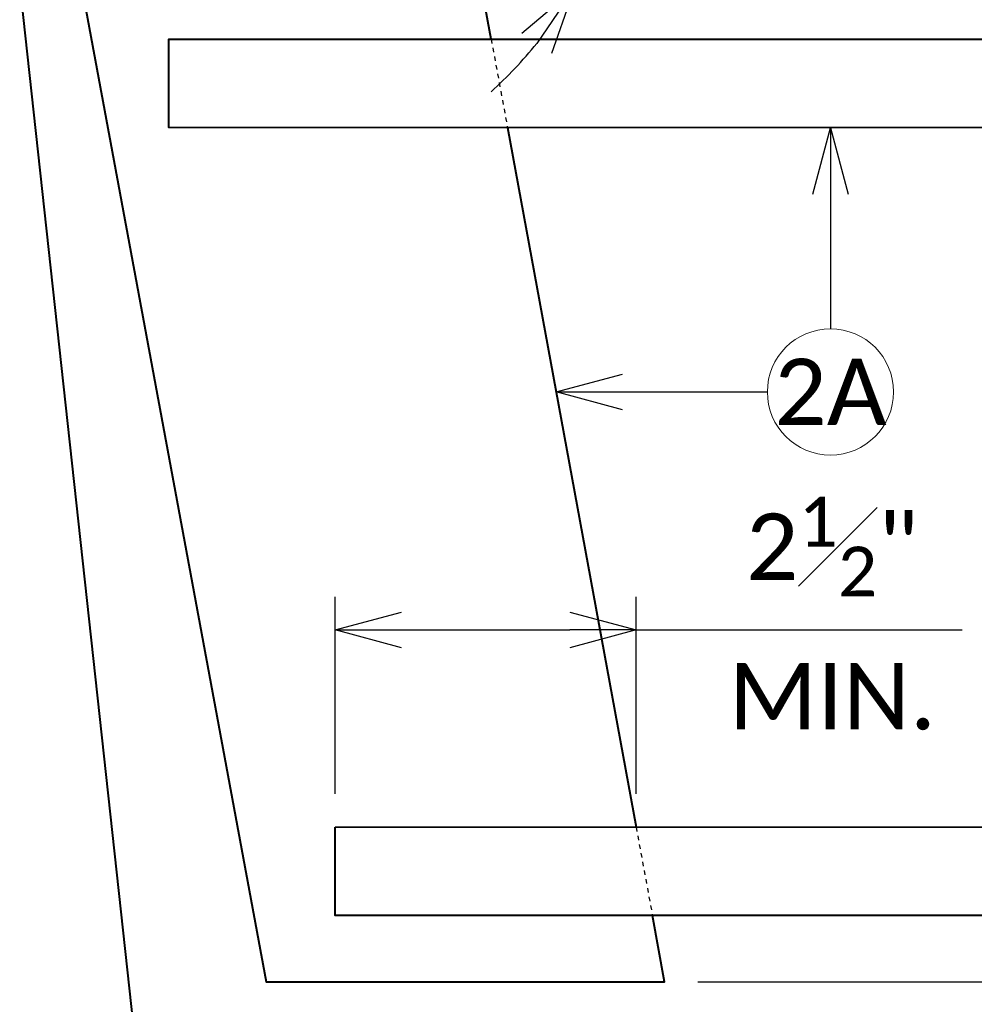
# Model space of a CAD drawing. Header units: metres. Extents: x -113 to 509, y -50 to 519.
# Tile 22 of 238: x -52 to -31, y -18 to 5. Entities that reach past the tile are written whole.
import ezdxf
from ezdxf import colors
from ezdxf.entities.mleader import LeaderData, LeaderLine
from ezdxf.enums import TextEntityAlignment as Align
from ezdxf.math import Vec2, Vec3

# ---------------------------------------------------------------- set-up
doc = ezdxf.new("R2010")
doc.units = ezdxf.units.M
doc.header["$MEASUREMENT"] = 0
doc.linetypes.add('Wisdot2', pattern=[0.125, 0.0625, -0.0625])
for name, color, linetype, lineweight in [('B_ANNO_DIM', 7, 'Continuous', 18), ('B_ANNO_SYMB', 7, 'Continuous', 18), ('B_ANNO_TEXT', 7, 'Continuous', 18), ('B_DETAIL_HIDDEN', 7, 'Wisdot2', 25), ('B_DETAIL_OBJ', 7, 'Continuous', 40)]:
    doc.layers.add(name, color=color, linetype=linetype, lineweight=lineweight)
doc.styles.add('Annotative', font='calibri.ttf', dxfattribs={"height": 0.0625})
doc.styles.get("Standard").update_dxf_attribs({"font": 'calibri.ttf'})
doc.dimstyles.new('Annotative', dxfattribs={"dimscale": 0, "dimtxt": 0.0625, "dimasz": 0.0625, "dimexe": 0.03125, "dimexo": 0.03125, "dimgap": 0.03125, "dimtad": 1, "dimdec": 3, "dimzin": 3, "dimdsep": 46, "dimlunit": 4, "dimtxsty": 'Standard', "dimblk": 'OPEN30', "dimcen": 0.03125, "dimaunit": 1, "dimadec": 0, "dimazin": 3, "dimtfac": 0.75, "dimtdec": 3, "dimtofl": 0, "dimtmove": 0, "dimatfit": 3, "dimldrblk": 'OPEN30', "dimfxl": 1, "dimtfill": 1, "dimfrac": 1, "dimtolj": 1, "dimtzin": 0, "dimarcsym": 0})

# ---------------------------------------------------------------- blocks, each defined once
blk = doc.blocks.new('_Open30')
at = {"color": 0, "linetype": 'ByBlock', "lineweight": -2}
for p, q in [((-1, 0.268), (0, 0)), ((0, 0), (-1, -0.268)), ((0, 0), (-1, 0))]:
    blk.add_line(p, q, dxfattribs=at)
blk = doc.blocks.new('*D39')
at = {"layer": 'B_ANNO_DIM', "color": 0, "lineweight": -2, "transparency": 16777216}
for p, q in [((-11.499, -14.055), (-11.499, -12.555)), ((-36.942, -17.057), (-10.749, -17.057)), ((-11.499, -18.557), (-11.499, -24.115))]:
    blk.add_line(p, q, dxfattribs=at)
at = {"layer": 'Defpoints', "color": 0, "transparency": 16777216}
for p in [(-11.499, -15.555), (-37.692, -17.057), (-11.499, -17.057)]:
    blk.add_point(p, dxfattribs=at)
at = {"layer": 'B_ANNO_DIM', "color": 0, "lineweight": -2, "transparency": 16777216, "xscale": 1.5, "yscale": 1.5, "zscale": 1.5}
for p, rotation in [((-11.499, -15.555), 270), ((-11.499, -17.057), 90)]:
    blk.add_blockref('_Open30', p, dxfattribs=dict(at, rotation=rotation))
at = {"layer": 'B_ANNO_DIM', "color": 0, "transparency": 16777216, "insert": (-13.381, -22.086), "char_height": 1.5, "attachment_point": 5, "rotation": 90, "bg_fill": 3, "box_fill_scale": 1.25, "bg_fill_color": 256, "bg_fill_true_color": 13158600, "bg_fill_transparency": 0}
blk.add_mtext('\\A1;{\\H0.75x;\\S1#2;}"', dxfattribs=at)
blk = doc.blocks.new('*D40')
at = {"layer": 'B_ANNO_DIM', "color": 0, "lineweight": -2, "transparency": 16777216}
blk.add_line((-41.417, 6.355), (-39.084, 5.008), dxfattribs=at)
for start, end in [(8.8525, 17.705), (312.2962, 321.1487)]:
    blk.add_arc((-48.15, 10.241), 9.718, start, end, dxfattribs=at)
at = {"layer": 'Defpoints', "color": 0, "transparency": 16777216}
for p in [(-48.15, 10.241), (-48.15, 10.241), (-38.432, 10.241), (-39.018, 6.918), (-42.067, 6.73)]:
    blk.add_point(p, dxfattribs=at)
at = {"layer": 'B_ANNO_DIM', "color": 0, "lineweight": -2, "transparency": 16777216, "xscale": 1.5, "yscale": 1.5, "zscale": 1.5}
for p, rotation in [((-38.432, 10.241), 274.4262511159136), ((-39.734, 5.383), 55.57499453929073)]:
    blk.add_blockref('_Open30', p, dxfattribs=dict(at, rotation=rotation))
at = {"layer": 'B_ANNO_DIM', "color": 0, "transparency": 16777216, "insert": (-40.23, 8.119), "char_height": 1.5, "attachment_point": 5, "rotation": 75.0006}
blk.add_mtext('\\A1;30°', dxfattribs=at)
blk = doc.blocks.new('*D41')
at = {"layer": 'B_ANNO_DIM', "color": 0, "lineweight": -2, "transparency": 16777216}
for p, q in [((-45.133, -12.807), (-45.133, -8.355)), ((-38.336, -12.806), (-38.336, -8.355)), ((-43.633, -9.105), (-39.836, -9.105)), ((-38.336, -9.105), (-30.971, -9.105))]:
    blk.add_line(p, q, dxfattribs=at)
at = {"layer": 'Defpoints', "color": 0, "transparency": 16777216}
for p in [(-38.336, -9.105), (-45.133, -13.557), (-38.336, -13.556)]:
    blk.add_point(p, dxfattribs=at)
at = {"layer": 'B_ANNO_DIM', "color": 0, "lineweight": -2, "transparency": 16777216, "xscale": 1.5, "yscale": 1.5, "zscale": 1.5, "rotation": 180}
blk.add_blockref('_Open30', (-45.133, -9.105), dxfattribs=at)
at = {"layer": 'B_ANNO_DIM', "color": 0, "lineweight": -2, "transparency": 16777216, "xscale": 1.5, "yscale": 1.5, "zscale": 1.5}
blk.add_blockref('_Open30', (-38.336, -9.105), dxfattribs=at)
at = {"layer": 'B_ANNO_DIM', "color": 0, "transparency": 16777216, "char_height": 1.5, "attachment_point": 5, "bg_fill": 3, "box_fill_scale": 1.25, "bg_fill_color": 256, "bg_fill_true_color": 13158600, "bg_fill_transparency": 0}
for s, insert in [('\\A1;2{\\H0.75x;\\S1#2;}"', (-33.904, -7.224)), ('\\A1;MIN.', (-33.904, -10.611))]:
    blk.add_mtext(s, dxfattribs=dict(at, insert=insert))
blk = doc.blocks.new('INS_JTSS_A_SS_BASE')
at = {"layer": 'B_ANNO_SYMB'}
blk.add_circle((78.8824, -270.5671), 1.4255, dxfattribs=at)
at = {"layer": 'B_DETAIL_HIDDEN', "ltscale": 0.5}
for p, q in [((71.2192, -262.5962), (71.587, -264.5962)), ((74.4928, -280.3962), (74.8606, -282.3962))]:
    blk.add_line(p, q, dxfattribs=at)
at = {"layer": 'B_DETAIL_OBJ'}
for p, q in [((60.5692, -261.3962), (64.3302, -295.8001)), ((71.587, -264.5962), (74.4928, -280.3962))]:
    blk.add_line(p, q, dxfattribs=at)
at = {"layer": 'B_DETAIL_OBJ', "flags": 128}
for points in [[(71.2192, -262.5962), (70.7618, -260.1092), (64.6788, -256.5973)], [(61.9682, -261.3962), (66.1368, -283.8962), (75.1364, -283.8962), (74.8606, -282.3962)]]:
    blk.add_lwpolyline(points, dxfattribs=at)
blk.add_lwpolyline([(67.6955, -280.3962), (82.3533, -280.3938, 1), (82.3533, -264.5986), (63.9355, -264.5962), (63.9355, -262.5962), (82.3533, -262.5986, -1), (82.3533, -282.3938), (67.6955, -282.3962)], format="xyb", close=True, dxfattribs=at)
at = {"layer": 'B_ANNO_DIM', "style": 'Annotative'}
blk.add_attdef('DIST6', text='', height=1.5, rotation=90, dxfattribs=at).set_placement((10.1741, -92.4535), align=Align.MIDDLE_CENTER)
at = {"layer": 'B_ANNO_DIM', "lineweight": 30}
for tag, p in [('BAR1', (10.7294, -248.1165)), ('BAR3', (129.0984, -253.7669))]:
    blk.add_attdef(tag, text='', height=1.5, dxfattribs=at).set_placement(p, align=Align.TOP_LEFT)
at = {"layer": 'B_ANNO_DIM', "style": 'Annotative'}
for tag, p in [('BAR2', (96.1024, -274.8563)), ('BAR4', (122.9444, -296.1127))]:
    blk.add_attdef(tag, text='', height=1.5, dxfattribs=at).set_placement(p, align=Align.TOP_LEFT)
at = {"layer": 'B_ANNO_TEXT', "insert": (78.8824, -270.5671), "char_height": 1.5, "width": 3.563823, "attachment_point": 5, "style": 'Annotative'}
blk.add_mtext('2A', dxfattribs=at)
at = {"layer": 'B_ANNO_TEXT', "style": 'Annotative'}
for tag, p in [('SS', (321.0554, -84.683)), ('BID#', (275.9705, -312.1489))]:
    blk.add_attdef(tag, p, '', height=1.5, dxfattribs=at)
at = {"layer": 'B_ANNO_DIM'}
dim = blk.add_angular_dim_2l(base=(73.8108, -259.921), line1=((64.6788, -256.5973), (74.3968, -256.5973)), line2=((70.7618, -260.1092), (64.6788, -256.5973)), dimstyle='Annotative', override={"dimtfill": 0}, dxfattribs=at)
dim.commit()
dim.dimension.update_dxf_attribs({"geometry": '*D40', "text_midpoint": (72.599, -258.7195), "insert": (112.8286, -266.8387)})
ml = blk.add_multileader_mtext('Standard', dxfattribs=at)
ml.set_content('', color=256)
ml.set_leader_properties()
ml.set_arrow_properties(name='OPEN30')
ml.build(insert=Vec2(0, 0))
ml.multileader.update_dxf_attribs({"text_right_attachment_type": 3, "dogleg_length": 0.0625, "arrow_head_size": 1.5, "scale": 24})
ctx = ml.context
ctx.base_point, ctx.scale, ctx.char_height, ctx.arrow_head_size, ctx.landing_gap_size, ctx.plane_origin, ctx.plane_x_axis, ctx.plane_y_axis = Vec3(78.8824, -270.6416), 24, 1.5, 1.5, 0.75, Vec3(78.8824, -264.1637), Vec3(0, 1), Vec3(-1, 0)
ctx.right_attachment = 3
notes = []
notes.append((ctx, [(0, (1, 1, 0), (78.8824, -267.6416), (0, -1), 1.5, [(0, [(78.8825, -264.5981), (78.8824, -267.6416), (78.8824, -267.6416)], 0, [])])]))
ctx.mtext.insert, ctx.mtext.text_direction, ctx.mtext.rotation, ctx.mtext.flow_direction = Vec3(78.1324, -269.8916), Vec3(0, 1), 1.5707963, 5
ml = blk.add_multileader_mtext('Standard', dxfattribs=at)
ml.set_content('', color=256)
ml.set_leader_properties()
ml.set_arrow_properties(name='OPEN30')
ml.build(insert=Vec2(0, 0))
ml.multileader.update_dxf_attribs({"text_right_attachment_type": 3, "dogleg_length": 0.0625, "arrow_head_size": 1.5, "scale": 24})
ctx = ml.context
ctx.base_point, ctx.scale, ctx.char_height, ctx.arrow_head_size, ctx.landing_gap_size, ctx.plane_origin, ctx.plane_x_axis, ctx.plane_y_axis = Vec3(78.9569, -270.5671), 24, 1.5, 1.5, 0.75, Vec3(72.479, -270.5671), Vec3(-1, 0), Vec3(0, -1)
ctx.right_attachment = 3
notes.append((ctx, [(0, (1, 1, 0), (75.9569, -270.5671), (1, 0), 1.5, [(0, [(72.6851, -270.5671), (75.9569, -270.5671), (75.9569, -270.5671)], 0, [])])]))
ctx.mtext.insert, ctx.mtext.text_direction, ctx.mtext.rotation, ctx.mtext.flow_direction = Vec3(78.2069, -271.3171), Vec3(-1, 0), 3.1415927, 5
for ctx, leaders in notes:
    for number, flags, end, landing, length, lines in leaders:
        leader = LeaderData()
        leader.index, (leader.has_last_leader_line, leader.has_dogleg_vector, leader.attachment_direction) = number, flags
        leader.last_leader_point, leader.dogleg_vector, leader.dogleg_length = Vec3(end), Vec3(landing), length
        for number, points, colour, breaks in lines:
            line = LeaderLine()
            line.index, line.vertices, line.color, line.breaks = number, Vec3.list(points), colors.encode_raw_color(colour), breaks
            leader.lines.append(line)
        ctx.leaders.append(leader)
dim = blk.add_linear_dim(base=(101.33, -283.8962), p1=(101.33, -282.3938), p2=(75.1364, -283.8962), angle=270, dimstyle='Annotative', override={"dimlfac": 0.3}, dxfattribs=at)
dim.commit()
dim.dimension.update_dxf_attribs({"geometry": '*D39', "text_midpoint": (99.448, -288.9249), "insert": (112.8286, -266.8387)})
dim = blk.add_linear_dim(base=(74.4926, -275.9441), p1=(67.6955, -280.3962), p2=(74.4926, -280.3951), text='<>\\XMIN.', dimstyle='Annotative', override={"dimlfac": 0.37}, dxfattribs=at)
dim.commit()
dim.dimension.update_dxf_attribs({"geometry": '*D41', "text_midpoint": (78.9251, -275.9441), "dimtype": 128, "insert": (112.8286, -266.8387)})

msp = doc.modelspace()

# ---------------------------------------------------------------- block references
msp.add_blockref('INS_JTSS_A_SS_BASE', (-112.829, 266.839))

doc.saveas('drawing.dxf')
